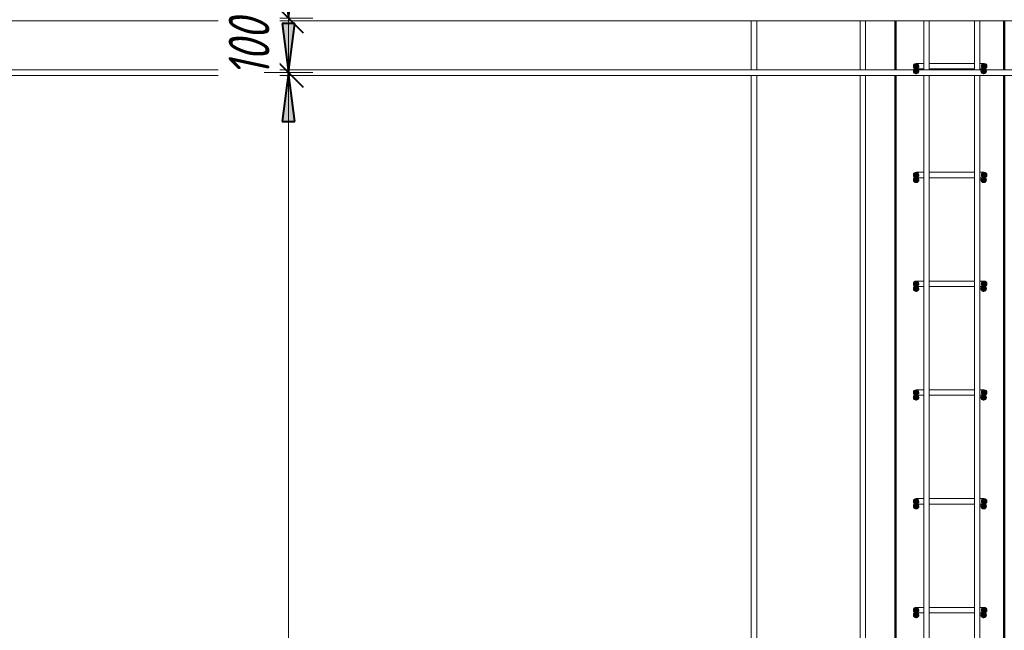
# Model space of a CAD drawing. Header units: millimetres. Extents: x -17509 to 45741, y 2835 to 27111.
# Tile 23 of 98: x 1556 to 3366, y 23725 to 24847. Entities that reach past the tile are written whole.
import ezdxf

# ---------------------------------------------------------------- set-up
doc = ezdxf.new("R2010")
doc.units = ezdxf.units.MM
for name, color, linetype, lineweight in [('A-____-____-DIMS', 211, 'Continuous', 9), ('A-____-____-DIMS-30', 211, 'Continuous', 9), ('A-WALL-____-MCUT', 113, 'Continuous', 50), ('S-RBAR-____-MCUT', 171, 'Continuous', 20), ('S-RBAR-____-OTLN', 171, 'Continuous', 100)]:
    doc.layers.add(name, color=color, linetype=linetype, lineweight=lineweight)
doc.styles.add('GOST Common_I_1', font='GOST Common Italic.ttf', dxfattribs={"width": 0.8, "height": 75})
doc.dimstyles.new('ADSK_Для_арматуры_Основной_2_5_мм_шаг_кол-во_Стрелки_точный', dxfattribs={"dimscale": 304.8, "dimtxt": 0.247469, "dimasz": 0.295276, "dimexe": 0.147638, "dimexo": 0.000484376, "dimgap": 0.03937, "dimtad": 1, "dimdec": 0, "dimlfac": 304.8, "dimdsep": 46, "dimtxsty": 'GOST Common_I_1', "dimsah": 1, "dimcen": 0.09, "dimdle": 0.147638, "dimazin": 0, "dimtfac": 1, "dimtdec": 4, "dimtix": 1, "dimtmove": 0, "dimatfit": 3, "dimfxl": 1, "dimtvp": 1, "dimtfill": 1, "dimtolj": 1, "dimtzin": 0, "dimarcsym": 2})
doc.dimstyles.new('ADSK_Округление_5мм__Узкий_', dxfattribs={"dimscale": 304.8, "dimtxt": 0.247469, "dimasz": 0.177165, "dimexe": 0.147638, "dimexo": 0.000322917, "dimgap": 0.03937, "dimtad": 1, "dimdec": 0, "dimlfac": 304.8, "dimrnd": 5, "dimdsep": 46, "dimtxsty": 'GOST Common_I_1', "dimblk1": 'OBLIQUE', "dimblk2": 'OBLIQUE', "dimsah": 1, "dimcen": 0.09, "dimdle": 0.147638, "dimazin": 0, "dimtfac": 1, "dimtdec": 4, "dimtix": 1, "dimtmove": 0, "dimatfit": 3, "dimfxl": 1, "dimtvp": 1, "dimtfill": 1, "dimtolj": 1, "dimtzin": 0, "dimlwd": 20, "dimlwe": 20, "dimarcsym": 2})
doc.dimstyles.new('ADSK_Округление_5мм__Узкий__1', dxfattribs={"dimscale": 304.8, "dimtxt": 0.247469, "dimasz": 0.177165, "dimexe": 0.147638, "dimexo": 0.000322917, "dimgap": 0.03937, "dimtad": 1, "dimdec": 0, "dimlfac": 304.8, "dimrnd": 5, "dimdsep": 46, "dimtxsty": 'GOST Common_I_1', "dimblk1": 'OBLIQUE', "dimblk2": 'OBLIQUE', "dimsah": 1, "dimcen": 0.09, "dimdle": 0.147638, "dimazin": 0, "dimtfac": 1, "dimtdec": 4, "dimtix": 1, "dimtmove": 1, "dimatfit": 3, "dimfxl": 1, "dimtvp": 1, "dimtfill": 1, "dimtolj": 1, "dimtzin": 0, "dimlwd": 20, "dimlwe": 20, "dimarcsym": 2})

# ---------------------------------------------------------------- blocks, each defined once
blk = doc.blocks.new('DIMBLOCK123-КЖ1_Р_ВЭ8_Армирование_9')
at = {"layer": 'A-____-____-DIMS-30', "lineweight": 40}
for p, q in [((2050.4, 24750.2), (2023.4, 24777.2)), ((2050.4, 24750.2), (2077.4, 24723.2)), ((2050.4, 22100), (2023.4, 22127)), ((2050.4, 22100), (2077.4, 22073))]:
    blk.add_line(p, q, dxfattribs=at)
at = {"layer": 'A-____-____-DIMS-30', "lineweight": 20}
for p, q in [((2050.4, 24750.2), (2042.2, 24750.2)), ((2050.4, 22055), (2050.4, 24750.2)), ((2050.4, 24750.2), (2095.4, 24750.2)), ((2050.4, 22100), (2042.2, 22100)), ((2050.4, 22100), (2095.4, 22100))]:
    blk.add_line(p, q, dxfattribs=at)
at = {"layer": 'A-____-____-DIMS-30', "color": 0, "lineweight": 20, "insert": (1940.4, 23340.7), "char_height": 75, "width": 202.507, "attachment_point": 1, "rotation": 90, "line_spacing_factor": 1.022761, "style": 'GOST Common_I_1', "bg_fill": 3, "box_fill_scale": 1.25, "bg_fill_color": 256, "bg_fill_true_color": 13158600, "bg_fill_transparency": 0}
blk.add_mtext('2650', dxfattribs=at)
blk = doc.blocks.new('_Oblique')
at = {"color": 0, "linetype": 'ByBlock', "lineweight": -2}
blk.add_line((-0.5, -0.5), (0.5, 0.5), dxfattribs=at)
blk = doc.blocks.new('DIMBLOCK124-КЖ1_Р_ВЭ8_Армирование_9')
at = {"layer": 'A-____-____-DIMS-30', "lineweight": 40}
for p, q in [((2050.4, 24850.2), (2023.4, 24877.2)), ((2050.4, 24850.2), (2077.4, 24823.2)), ((2050.4, 24750.2), (2023.4, 24777.2)), ((2050.4, 24750.2), (2077.4, 24723.2))]:
    blk.add_line(p, q, dxfattribs=at)
at = {"layer": 'A-____-____-DIMS-30', "lineweight": 20}
for p, q in [((2050.4, 24850.2), (2042.2, 24850.2)), ((2050.4, 24750.2), (2050.4, 24850.2)), ((2050.4, 24850.2), (2095.4, 24850.2)), ((2050.4, 24750.2), (2042.2, 24750.2)), ((2050.4, 24750.2), (2095.4, 24750.2))]:
    blk.add_line(p, q, dxfattribs=at)
at = {"layer": 'A-____-____-DIMS-30', "color": 0, "lineweight": 20, "insert": (1940.4, 24742.6), "char_height": 75, "width": 138.073, "attachment_point": 1, "rotation": 90, "line_spacing_factor": 1.022761, "style": 'GOST Common_I_1', "bg_fill": 3, "box_fill_scale": 1.25, "bg_fill_color": 256, "bg_fill_true_color": 13158600, "bg_fill_transparency": 0}
blk.add_mtext('100', dxfattribs=at)
blk = doc.blocks.new('DIMBLOCK125-КЖ1_Р_ВЭ8_Армирование_9')
at = {"layer": 'A-____-____-DIMS-30', "lineweight": 20}
for p, q in [((2050.4, 25001.6), (2050.4, 24902.2)), ((2050.4, 24850.2), (2050.4, 24945)), ((2050.4, 24900), (2042.2, 24900)), ((2050.4, 24902.2), (2050.4, 24875.1)), ((2050.4, 24900), (2095.4, 24900)), ((2050.4, 24850.2), (2042.2, 24850.2)), ((2050.4, 24850.2), (2095.4, 24850.2))]:
    blk.add_line(p, q, dxfattribs=at)
at = {"layer": 'A-____-____-DIMS-30', "lineweight": 40}
for p, q in [((2050.4, 24900), (2023.4, 24927)), ((2050.4, 24900), (2077.4, 24873)), ((2050.4, 24850.2), (2023.4, 24877.2)), ((2050.4, 24850.2), (2077.4, 24823.2))]:
    blk.add_line(p, q, dxfattribs=at)
at = {"layer": 'A-____-____-DIMS-30', "color": 0, "lineweight": 20, "insert": (1940.4, 24917.2), "char_height": 75, "width": 101.253, "attachment_point": 1, "rotation": 90, "line_spacing_factor": 1.022761, "style": 'GOST Common_I_1', "bg_fill": 3, "box_fill_scale": 1.25, "bg_fill_color": 256, "bg_fill_true_color": 13158600, "bg_fill_transparency": 0}
blk.add_mtext('50', dxfattribs=at)
blk = doc.blocks.new('DIMBLOCK136-КЖ1_Р_ВЭ8_Армирование_9')
at = {"layer": 'A-____-____-DIMS-30', "lineweight": 40}
for points in [[(2050.4, 24850.2), (2062.3, 24940.2), (2038.6, 24940.2)], [(2050.4, 24750.2), (2038.6, 24660.2), (2062.3, 24660.2)]]:
    blk.add_hatch(color=256, dxfattribs=at).paths.add_polyline_path(points)
at = {"layer": 'A-____-____-DIMS-30'}
for p, q in [((2050.4, 25012.9), (2050.4, 24750.2)), ((2050.4, 24850.2), (2005.4, 24850.2)), ((2050.4, 24850.2), (2069, 24850.2)), ((2050.4, 24750.2), (2005.4, 24750.2)), ((2050.4, 24750.2), (2069, 24750.2))]:
    blk.add_line(p, q, dxfattribs=at)
at = {"layer": 'A-____-____-DIMS-30', "lineweight": 40}
for p, q in [((2062.3, 24940.2), (2038.6, 24940.2)), ((2038.6, 24940.2), (2050.4, 24850.2)), ((2050.4, 24850.2), (2062.3, 24940.2)), ((2050.4, 24750.2), (2038.6, 24660.2)), ((2062.3, 24660.2), (2050.4, 24750.2)), ((2038.6, 24660.2), (2062.3, 24660.2))]:
    blk.add_line(p, q, dxfattribs=at)
at = {"layer": 'A-____-____-DIMS-30', "color": 0, "insert": (1940.4, 24742.6), "char_height": 75, "width": 138.073, "attachment_point": 1, "rotation": 90, "line_spacing_factor": 1.022761, "style": 'GOST Common_I_1', "bg_fill": 3, "box_fill_scale": 1.25, "bg_fill_color": 256, "bg_fill_true_color": 13158600, "bg_fill_transparency": 0}
blk.add_mtext('100', dxfattribs=at)
blk = doc.blocks.new('_None')
blk = doc.blocks.new('DIMBLOCK137-КЖ1_Р_ВЭ8_Армирование_9')
at = {"layer": 'A-____-____-DIMS-30', "lineweight": 40}
for points in [[(2050.4, 24750.2), (2062.3, 24840.2), (2038.6, 24840.2)], [(2050.4, 24750.2), (2038.6, 24660.2), (2062.3, 24660.2)], [(2050.4, 22150.2), (2062.3, 22240.2), (2038.6, 22240.2)]]:
    blk.add_hatch(color=256, dxfattribs=at).paths.add_polyline_path(points)
for p, q in [((2062.3, 24840.2), (2038.6, 24840.2)), ((2038.6, 24840.2), (2050.4, 24750.2)), ((2050.4, 24750.2), (2062.3, 24840.2)), ((2050.4, 24750.2), (2038.6, 24660.2)), ((2062.3, 24660.2), (2050.4, 24750.2)), ((2038.6, 24660.2), (2062.3, 24660.2)), ((2062.3, 22240.2), (2038.6, 22240.2)), ((2038.6, 22240.2), (2050.4, 22150.2)), ((2050.4, 22150.2), (2062.3, 22240.2))]:
    blk.add_line(p, q, dxfattribs=at)
at = {"layer": 'A-____-____-DIMS-30'}
for p, q in [((2050.4, 24750.2), (2005.4, 24750.2)), ((2050.4, 24750.2), (2050.4, 22105.2)), ((2050.4, 24750.2), (2069, 24750.2)), ((2050.4, 22150.2), (2005.4, 22150.2)), ((2050.4, 22150.2), (2069, 22150.2))]:
    blk.add_line(p, q, dxfattribs=at)
at = {"layer": 'A-____-____-DIMS-30', "color": 0, "insert": (1940.4, 23223.9), "char_height": 75, "width": 543.086, "attachment_point": 1, "rotation": 90, "line_spacing_factor": 1.022761, "style": 'GOST Common_I_1', "bg_fill": 3, "box_fill_scale": 1.25, "bg_fill_color": 256, "bg_fill_true_color": 13158600, "bg_fill_transparency": 0}
blk.add_mtext('200x13=2600', dxfattribs=at)

msp = doc.modelspace()

# ---------------------------------------------------------------- hatches: boundary and pattern name
at = {"layer": 'S-RBAR-____-MCUT'}
h = msp.add_hatch(color=256, dxfattribs=at)
edge = h.paths.add_edge_path()
edge.add_arc((3203.8496, 24762.0006), 5, 0, 360)
h = msp.add_hatch(color=256, dxfattribs=at)
edge = h.paths.add_edge_path()
edge.add_arc((3203.8496, 24753.0006), 5, 0, 360)
for points in [[(3203.8496, 24757.0006), (3208.6049, 24760.4555), (3206.7885, 24766.0457), (3200.9107, 24766.0457), (3199.0943, 24760.4555)], [(3203.8496, 24748.0006), (3208.6049, 24751.4555), (3206.7885, 24757.0457), (3200.9107, 24757.0457), (3199.0943, 24751.4555)], [(3327.8496, 24748.0006), (3332.6049, 24751.4555), (3330.7885, 24757.0457), (3324.9107, 24757.0457), (3323.0943, 24751.4555)], [(3328.8496, 24757.0006), (3333.6049, 24760.4555), (3331.7885, 24766.0457), (3325.9107, 24766.0457), (3324.0943, 24760.4555)], [(3203.8496, 24557.0006), (3208.6049, 24560.4555), (3206.7885, 24566.0457), (3200.9107, 24566.0457), (3199.0943, 24560.4555)], [(3203.8496, 24548.0006), (3208.6049, 24551.4555), (3206.7885, 24557.0457), (3200.9107, 24557.0457), (3199.0943, 24551.4555)], [(3327.8496, 24548.0006), (3332.6049, 24551.4555), (3330.7885, 24557.0457), (3324.9107, 24557.0457), (3323.0943, 24551.4555)], [(3328.8496, 24557.0006), (3333.6049, 24560.4555), (3331.7885, 24566.0457), (3325.9107, 24566.0457), (3324.0943, 24560.4555)], [(3203.8496, 24357.0006), (3208.6049, 24360.4555), (3206.7885, 24366.0457), (3200.9107, 24366.0457), (3199.0943, 24360.4555)], [(3203.8496, 24348.0006), (3208.6049, 24351.4555), (3206.7885, 24357.0457), (3200.9107, 24357.0457), (3199.0943, 24351.4555)], [(3327.8496, 24348.0006), (3332.6049, 24351.4555), (3330.7885, 24357.0457), (3324.9107, 24357.0457), (3323.0943, 24351.4555)], [(3328.8496, 24357.0006), (3333.6049, 24360.4555), (3331.7885, 24366.0457), (3325.9107, 24366.0457), (3324.0943, 24360.4555)], [(3203.8496, 24157.0006), (3208.6049, 24160.4555), (3206.7885, 24166.0457), (3200.9107, 24166.0457), (3199.0943, 24160.4555)], [(3203.8496, 24148.0006), (3208.6049, 24151.4555), (3206.7885, 24157.0457), (3200.9107, 24157.0457), (3199.0943, 24151.4555)], [(3327.8496, 24148.0006), (3332.6049, 24151.4555), (3330.7885, 24157.0457), (3324.9107, 24157.0457), (3323.0943, 24151.4555)], [(3328.8496, 24157.0006), (3333.6049, 24160.4555), (3331.7885, 24166.0457), (3325.9107, 24166.0457), (3324.0943, 24160.4555)], [(3203.8496, 23957.0006), (3208.6049, 23960.4555), (3206.7885, 23966.0457), (3200.9107, 23966.0457), (3199.0943, 23960.4555)], [(3328.8496, 23957.0006), (3333.6049, 23960.4555), (3331.7885, 23966.0457), (3325.9107, 23966.0457), (3324.0943, 23960.4555)], [(3203.8496, 23948.0006), (3208.6049, 23951.4555), (3206.7885, 23957.0457), (3200.9107, 23957.0457), (3199.0943, 23951.4555)], [(3327.8496, 23948.0006), (3332.6049, 23951.4555), (3330.7885, 23957.0457), (3324.9107, 23957.0457), (3323.0943, 23951.4555)], [(3203.8496, 23757.0006), (3208.6049, 23760.4555), (3206.7885, 23766.0457), (3200.9107, 23766.0457), (3199.0943, 23760.4555)], [(3328.8496, 23757.0006), (3333.6049, 23760.4555), (3331.7885, 23766.0457), (3325.9107, 23766.0457), (3324.0943, 23760.4555)], [(3203.8496, 23748.0006), (3208.6049, 23751.4555), (3206.7885, 23757.0457), (3200.9107, 23757.0457), (3199.0943, 23751.4555)], [(3327.8496, 23748.0006), (3332.6049, 23751.4555), (3330.7885, 23757.0457), (3324.9107, 23757.0457), (3323.0943, 23751.4555)]]:
    msp.add_hatch(color=256, dxfattribs=at).paths.add_polyline_path(points)
h = msp.add_hatch(color=256, dxfattribs=at)
edge = h.paths.add_edge_path()
edge.add_arc((3327.8496, 24753.0006), 5, 0, 360)
h = msp.add_hatch(color=256, dxfattribs=at)
edge = h.paths.add_edge_path()
edge.add_arc((3328.8496, 24762.0006), 5, 0, 360)
h = msp.add_hatch(color=256, dxfattribs=at)
edge = h.paths.add_edge_path()
edge.add_arc((3203.8496, 24562.0006), 5, 0, 360)
h = msp.add_hatch(color=256, dxfattribs=at)
edge = h.paths.add_edge_path()
edge.add_arc((3203.8496, 24553.0006), 5, 0, 360)
h = msp.add_hatch(color=256, dxfattribs=at)
edge = h.paths.add_edge_path()
edge.add_arc((3327.8496, 24553.0006), 5, 0, 360)
h = msp.add_hatch(color=256, dxfattribs=at)
edge = h.paths.add_edge_path()
edge.add_arc((3328.8496, 24562.0006), 5, 0, 360)
h = msp.add_hatch(color=256, dxfattribs=at)
edge = h.paths.add_edge_path()
edge.add_arc((3203.8496, 24362.0006), 5, 0, 360)
h = msp.add_hatch(color=256, dxfattribs=at)
edge = h.paths.add_edge_path()
edge.add_arc((3203.8496, 24353.0006), 5, 0, 360)
h = msp.add_hatch(color=256, dxfattribs=at)
edge = h.paths.add_edge_path()
edge.add_arc((3327.8496, 24353.0006), 5, 0, 360)
h = msp.add_hatch(color=256, dxfattribs=at)
edge = h.paths.add_edge_path()
edge.add_arc((3328.8496, 24362.0006), 5, 0, 360)
h = msp.add_hatch(color=256, dxfattribs=at)
edge = h.paths.add_edge_path()
edge.add_arc((3203.8496, 24162.0006), 5, 0, 360)
h = msp.add_hatch(color=256, dxfattribs=at)
edge = h.paths.add_edge_path()
edge.add_arc((3203.8496, 24153.0006), 5, 0, 360)
h = msp.add_hatch(color=256, dxfattribs=at)
edge = h.paths.add_edge_path()
edge.add_arc((3327.8496, 24153.0006), 5, 0, 360)
h = msp.add_hatch(color=256, dxfattribs=at)
edge = h.paths.add_edge_path()
edge.add_arc((3328.8496, 24162.0006), 5, 0, 360)
h = msp.add_hatch(color=256, dxfattribs=at)
edge = h.paths.add_edge_path()
edge.add_arc((3203.8496, 23962.0006), 5, 0, 360)
h = msp.add_hatch(color=256, dxfattribs=at)
edge = h.paths.add_edge_path()
edge.add_arc((3203.8496, 23953.0006), 5, 0, 360)
h = msp.add_hatch(color=256, dxfattribs=at)
edge = h.paths.add_edge_path()
edge.add_arc((3327.8496, 23953.0006), 5, 0, 360)
h = msp.add_hatch(color=256, dxfattribs=at)
edge = h.paths.add_edge_path()
edge.add_arc((3328.8496, 23962.0006), 5, 0, 360)
h = msp.add_hatch(color=256, dxfattribs=at)
edge = h.paths.add_edge_path()
edge.add_arc((3203.8496, 23762.0006), 5, 0, 360)
h = msp.add_hatch(color=256, dxfattribs=at)
edge = h.paths.add_edge_path()
edge.add_arc((3328.8496, 23762.0006), 5, 0, 360)
h = msp.add_hatch(color=256, dxfattribs=at)
edge = h.paths.add_edge_path()
edge.add_arc((3203.8496, 23753.0006), 5, 0, 360)
h = msp.add_hatch(color=256, dxfattribs=at)
edge = h.paths.add_edge_path()
edge.add_arc((3327.8496, 23753.0006), 5, 0, 360)

# ---------------------------------------------------------------- linework, layer by layer
at = {"layer": 'A-WALL-____-MCUT'}
for p, q in [((3165.8496, 24845.1721), (3165.8496, 24755.1721)), ((3365.8496, 24755.1721), (3365.8496, 24845.1721)), ((3165.8496, 24745.1721), (3165.8496, 22155.1721)), ((3365.8496, 22155.1721), (3365.8496, 24745.1721))]:
    msp.add_line(p, q, dxfattribs=at)
at = {"layer": 'S-RBAR-____-MCUT'}
for p, q in [((3200.9107, 24766.0457), (3199.0943, 24760.4555)), ((3199.0943, 24760.4555), (3203.8496, 24757.0006)), ((3200.9107, 24757.0457), (3199.0943, 24751.4555)), ((3206.7885, 24766.0457), (3200.9107, 24766.0457)), ((3206.7885, 24757.0457), (3200.9107, 24757.0457)), ((3203.8496, 24757.0006), (3208.6049, 24760.4555)), ((3208.6049, 24760.4555), (3206.7885, 24766.0457)), ((3208.6049, 24751.4555), (3206.7885, 24757.0457)), ((3324.9107, 24757.0457), (3323.0943, 24751.4555)), ((3325.9107, 24766.0457), (3324.0943, 24760.4555)), ((3324.0943, 24760.4555), (3328.8496, 24757.0006)), ((3330.7885, 24757.0457), (3324.9107, 24757.0457)), ((3331.7885, 24766.0457), (3325.9107, 24766.0457)), ((3328.8496, 24757.0006), (3333.6049, 24760.4555)), ((3332.6049, 24751.4555), (3330.7885, 24757.0457)), ((3333.6049, 24760.4555), (3331.7885, 24766.0457)), ((3199.0943, 24751.4555), (3203.8496, 24748.0006)), ((3203.8496, 24748.0006), (3208.6049, 24751.4555)), ((3323.0943, 24751.4555), (3327.8496, 24748.0006)), ((3327.8496, 24748.0006), (3332.6049, 24751.4555)), ((3200.9107, 24566.0457), (3199.0943, 24560.4555)), ((3199.0943, 24560.4555), (3203.8496, 24557.0006)), ((3200.9107, 24557.0457), (3199.0943, 24551.4555)), ((3206.7885, 24566.0457), (3200.9107, 24566.0457)), ((3206.7885, 24557.0457), (3200.9107, 24557.0457)), ((3203.8496, 24557.0006), (3208.6049, 24560.4555)), ((3208.6049, 24560.4555), (3206.7885, 24566.0457)), ((3208.6049, 24551.4555), (3206.7885, 24557.0457)), ((3324.9107, 24557.0457), (3323.0943, 24551.4555)), ((3325.9107, 24566.0457), (3324.0943, 24560.4555)), ((3324.0943, 24560.4555), (3328.8496, 24557.0006)), ((3330.7885, 24557.0457), (3324.9107, 24557.0457)), ((3331.7885, 24566.0457), (3325.9107, 24566.0457)), ((3328.8496, 24557.0006), (3333.6049, 24560.4555)), ((3332.6049, 24551.4555), (3330.7885, 24557.0457)), ((3333.6049, 24560.4555), (3331.7885, 24566.0457)), ((3199.0943, 24551.4555), (3203.8496, 24548.0006)), ((3203.8496, 24548.0006), (3208.6049, 24551.4555)), ((3323.0943, 24551.4555), (3327.8496, 24548.0006)), ((3327.8496, 24548.0006), (3332.6049, 24551.4555)), ((3200.9107, 24366.0457), (3199.0943, 24360.4555)), ((3199.0943, 24360.4555), (3203.8496, 24357.0006)), ((3200.9107, 24357.0457), (3199.0943, 24351.4555)), ((3206.7885, 24366.0457), (3200.9107, 24366.0457)), ((3206.7885, 24357.0457), (3200.9107, 24357.0457)), ((3203.8496, 24357.0006), (3208.6049, 24360.4555)), ((3208.6049, 24360.4555), (3206.7885, 24366.0457)), ((3208.6049, 24351.4555), (3206.7885, 24357.0457)), ((3324.9107, 24357.0457), (3323.0943, 24351.4555)), ((3325.9107, 24366.0457), (3324.0943, 24360.4555)), ((3324.0943, 24360.4555), (3328.8496, 24357.0006)), ((3330.7885, 24357.0457), (3324.9107, 24357.0457)), ((3331.7885, 24366.0457), (3325.9107, 24366.0457)), ((3328.8496, 24357.0006), (3333.6049, 24360.4555)), ((3332.6049, 24351.4555), (3330.7885, 24357.0457)), ((3333.6049, 24360.4555), (3331.7885, 24366.0457)), ((3199.0943, 24351.4555), (3203.8496, 24348.0006)), ((3203.8496, 24348.0006), (3208.6049, 24351.4555)), ((3323.0943, 24351.4555), (3327.8496, 24348.0006)), ((3327.8496, 24348.0006), (3332.6049, 24351.4555)), ((3200.9107, 24166.0457), (3199.0943, 24160.4555)), ((3199.0943, 24160.4555), (3203.8496, 24157.0006)), ((3200.9107, 24157.0457), (3199.0943, 24151.4555)), ((3206.7885, 24166.0457), (3200.9107, 24166.0457)), ((3206.7885, 24157.0457), (3200.9107, 24157.0457)), ((3203.8496, 24157.0006), (3208.6049, 24160.4555)), ((3208.6049, 24160.4555), (3206.7885, 24166.0457)), ((3208.6049, 24151.4555), (3206.7885, 24157.0457)), ((3324.9107, 24157.0457), (3323.0943, 24151.4555)), ((3325.9107, 24166.0457), (3324.0943, 24160.4555)), ((3324.0943, 24160.4555), (3328.8496, 24157.0006)), ((3330.7885, 24157.0457), (3324.9107, 24157.0457)), ((3331.7885, 24166.0457), (3325.9107, 24166.0457)), ((3328.8496, 24157.0006), (3333.6049, 24160.4555)), ((3332.6049, 24151.4555), (3330.7885, 24157.0457)), ((3333.6049, 24160.4555), (3331.7885, 24166.0457)), ((3199.0943, 24151.4555), (3203.8496, 24148.0006)), ((3203.8496, 24148.0006), (3208.6049, 24151.4555)), ((3323.0943, 24151.4555), (3327.8496, 24148.0006)), ((3327.8496, 24148.0006), (3332.6049, 24151.4555)), ((3200.9107, 23966.0457), (3199.0943, 23960.4555)), ((3199.0943, 23960.4555), (3203.8496, 23957.0006)), ((3206.7885, 23966.0457), (3200.9107, 23966.0457)), ((3203.8496, 23957.0006), (3208.6049, 23960.4555)), ((3208.6049, 23960.4555), (3206.7885, 23966.0457)), ((3325.9107, 23966.0457), (3324.0943, 23960.4555)), ((3324.0943, 23960.4555), (3328.8496, 23957.0006)), ((3331.7885, 23966.0457), (3325.9107, 23966.0457)), ((3328.8496, 23957.0006), (3333.6049, 23960.4555)), ((3333.6049, 23960.4555), (3331.7885, 23966.0457)), ((3200.9107, 23957.0457), (3199.0943, 23951.4555)), ((3199.0943, 23951.4555), (3203.8496, 23948.0006)), ((3206.7885, 23957.0457), (3200.9107, 23957.0457)), ((3203.8496, 23948.0006), (3208.6049, 23951.4555)), ((3208.6049, 23951.4555), (3206.7885, 23957.0457)), ((3324.9107, 23957.0457), (3323.0943, 23951.4555)), ((3323.0943, 23951.4555), (3327.8496, 23948.0006)), ((3330.7885, 23957.0457), (3324.9107, 23957.0457)), ((3327.8496, 23948.0006), (3332.6049, 23951.4555)), ((3332.6049, 23951.4555), (3330.7885, 23957.0457)), ((3200.9107, 23766.0457), (3199.0943, 23760.4555)), ((3199.0943, 23760.4555), (3203.8496, 23757.0006)), ((3206.7885, 23766.0457), (3200.9107, 23766.0457)), ((3203.8496, 23757.0006), (3208.6049, 23760.4555)), ((3208.6049, 23760.4555), (3206.7885, 23766.0457)), ((3325.9107, 23766.0457), (3324.0943, 23760.4555)), ((3324.0943, 23760.4555), (3328.8496, 23757.0006)), ((3331.7885, 23766.0457), (3325.9107, 23766.0457)), ((3328.8496, 23757.0006), (3333.6049, 23760.4555)), ((3333.6049, 23760.4555), (3331.7885, 23766.0457)), ((3200.9107, 23757.0457), (3199.0943, 23751.4555)), ((3199.0943, 23751.4555), (3203.8496, 23748.0006)), ((3206.7885, 23757.0457), (3200.9107, 23757.0457)), ((3203.8496, 23748.0006), (3208.6049, 23751.4555)), ((3208.6049, 23751.4555), (3206.7885, 23757.0457)), ((3324.9107, 23757.0457), (3323.0943, 23751.4555)), ((3323.0943, 23751.4555), (3327.8496, 23748.0006)), ((3330.7885, 23757.0457), (3324.9107, 23757.0457)), ((3327.8496, 23748.0006), (3332.6049, 23751.4555)), ((3332.6049, 23751.4555), (3330.7885, 23757.0457))]:
    msp.add_line(p, q, dxfattribs=at)
for centre in [(3203.8496, 24762.0006), (3203.8496, 24753.0006), (3327.8496, 24753.0006), (3328.8496, 24762.0006), (3203.8496, 24562.0006), (3203.8496, 24553.0006), (3327.8496, 24553.0006), (3328.8496, 24562.0006), (3203.8496, 24362.0006), (3203.8496, 24353.0006), (3327.8496, 24353.0006), (3328.8496, 24362.0006), (3203.8496, 24162.0006), (3203.8496, 24153.0006), (3327.8496, 24153.0006), (3328.8496, 24162.0006), (3203.8496, 23962.0006), (3203.8496, 23953.0006), (3327.8496, 23953.0006), (3328.8496, 23962.0006), (3203.8496, 23762.0006), (3328.8496, 23762.0006), (3203.8496, 23753.0006), (3327.8496, 23753.0006)]:
    msp.add_circle(centre, 5, dxfattribs=at)
at = {"layer": 'S-RBAR-____-OTLN', "lineweight": 20}
for p, q in [((6245.8493, 24845.1721), (195.8496, 24845.1721)), ((2900.8496, 24755.1721), (2900.8496, 24845.1721)), ((2910.8496, 24755.1721), (2910.8496, 24845.1721)), ((3100.8496, 24755.1721), (3100.8496, 24845.1721)), ((3110.8496, 24755.1721), (3110.8496, 24845.1721)), ((3217.879, 24755.1721), (3217.879, 24845.1721)), ((3227.879, 24755.1721), (3227.879, 24845.1721)), ((3310.8496, 24755.1721), (3310.8496, 24845.1721)), ((3320.8496, 24755.1721), (3320.8496, 24845.1721)), ((5717.8493, 24755.1721), (723.8496, 24755.1721)), ((3203.8496, 24767.0006), (3217.7999, 24767.0006)), ((3203.8496, 24757.0006), (3217.7999, 24757.0006)), ((3227.851, 24767.0006), (3233.8496, 24767.0006)), ((3227.851, 24757.0006), (3233.8496, 24757.0006)), ((3233.8496, 24767.0006), (3298.8496, 24767.0006)), ((3233.8496, 24757.0006), (3298.8496, 24757.0006)), ((3298.8496, 24767.0006), (3310.9467, 24767.0006)), ((3298.8496, 24757.0006), (3310.9467, 24757.0006)), ((3320.9593, 24767.0006), (3328.8496, 24767.0006)), ((3320.9593, 24757.0006), (3328.8496, 24757.0006)), ((6245.8493, 24745.1721), (195.8496, 24745.1721)), ((2900.8496, 22155.1721), (2900.8496, 24745.1721)), ((2910.8496, 22155.1721), (2910.8496, 24745.1721)), ((3100.8496, 22155.1721), (3100.8496, 24745.1721)), ((3110.8496, 22155.1721), (3110.8496, 24745.1721)), ((3217.879, 22155.1721), (3217.879, 24745.1721)), ((3227.879, 22155.1721), (3227.879, 24745.1721)), ((3310.8496, 22155.1721), (3310.8496, 24745.1721)), ((3320.8496, 22155.1721), (3320.8496, 24745.1721)), ((3203.8496, 24567.0006), (3217.7999, 24567.0006)), ((3203.8496, 24557.0006), (3217.7999, 24557.0006)), ((3227.851, 24567.0006), (3233.8496, 24567.0006)), ((3227.851, 24557.0006), (3233.8496, 24557.0006)), ((3233.8496, 24567.0006), (3298.8496, 24567.0006)), ((3233.8496, 24557.0006), (3298.8496, 24557.0006)), ((3298.8496, 24567.0006), (3310.9467, 24567.0006)), ((3298.8496, 24557.0006), (3310.9467, 24557.0006)), ((3320.9593, 24567.0006), (3328.8496, 24567.0006)), ((3320.9593, 24557.0006), (3328.8496, 24557.0006)), ((3203.8496, 24367.0006), (3217.7999, 24367.0006)), ((3203.8496, 24357.0006), (3217.7999, 24357.0006)), ((3227.851, 24367.0006), (3233.8496, 24367.0006)), ((3227.851, 24357.0006), (3233.8496, 24357.0006)), ((3233.8496, 24367.0006), (3298.8496, 24367.0006)), ((3233.8496, 24357.0006), (3298.8496, 24357.0006)), ((3298.8496, 24367.0006), (3310.9467, 24367.0006)), ((3298.8496, 24357.0006), (3310.9467, 24357.0006)), ((3320.9593, 24367.0006), (3328.8496, 24367.0006)), ((3320.9593, 24357.0006), (3328.8496, 24357.0006)), ((3203.8496, 24167.0006), (3217.7999, 24167.0006)), ((3203.8496, 24157.0006), (3217.7999, 24157.0006)), ((3227.851, 24167.0006), (3233.8496, 24167.0006)), ((3227.851, 24157.0006), (3233.8496, 24157.0006)), ((3233.8496, 24167.0006), (3298.8496, 24167.0006)), ((3233.8496, 24157.0006), (3298.8496, 24157.0006)), ((3298.8496, 24167.0006), (3310.9467, 24167.0006)), ((3298.8496, 24157.0006), (3310.9467, 24157.0006)), ((3320.9593, 24167.0006), (3328.8496, 24167.0006)), ((3320.9593, 24157.0006), (3328.8496, 24157.0006)), ((3203.8496, 23967.0006), (3217.7999, 23967.0006)), ((3227.851, 23967.0006), (3233.8496, 23967.0006)), ((3233.8496, 23967.0006), (3298.8496, 23967.0006)), ((3298.8496, 23967.0006), (3310.9467, 23967.0006)), ((3320.9593, 23967.0006), (3328.8496, 23967.0006)), ((3203.8496, 23957.0006), (3217.7999, 23957.0006)), ((3227.851, 23957.0006), (3233.8496, 23957.0006)), ((3233.8496, 23957.0006), (3298.8496, 23957.0006)), ((3298.8496, 23957.0006), (3310.9467, 23957.0006)), ((3320.9593, 23957.0006), (3328.8496, 23957.0006)), ((3203.8496, 23767.0006), (3217.7999, 23767.0006)), ((3227.851, 23767.0006), (3233.8496, 23767.0006)), ((3233.8496, 23767.0006), (3298.8496, 23767.0006)), ((3298.8496, 23767.0006), (3310.9467, 23767.0006)), ((3320.9593, 23767.0006), (3328.8496, 23767.0006)), ((3203.8496, 23757.0006), (3217.7999, 23757.0006)), ((3227.851, 23757.0006), (3233.8496, 23757.0006)), ((3233.8496, 23757.0006), (3298.8496, 23757.0006)), ((3298.8496, 23757.0006), (3310.9467, 23757.0006)), ((3320.9593, 23757.0006), (3328.8496, 23757.0006))]:
    msp.add_line(p, q, dxfattribs=at)
for centre, start, end in [((3203.8496, 24762.0006), 90, 270), ((3328.8496, 24762.0006), 270, 90), ((3203.8496, 24562.0006), 90, 270), ((3328.8496, 24562.0006), 270, 90), ((3203.8496, 24362.0006), 90, 270), ((3328.8496, 24362.0006), 270, 90), ((3203.8496, 24162.0006), 90, 270), ((3328.8496, 24162.0006), 270, 90), ((3203.8496, 23962.0006), 90, 270), ((3328.8496, 23962.0006), 270, 90), ((3203.8496, 23762.0006), 90, 270), ((3328.8496, 23762.0006), 270, 90)]:
    msp.add_arc(centre, 5, start, end, dxfattribs=at)

# ---------------------------------------------------------------- next in the draw order: dimensions: what is measured, and where the dimension line sits
at = {"layer": 'A-____-____-DIMS', "lineweight": 20}
dim = msp.add_linear_dim(base=(2050.4052, 24750.1721), p1=(2012.2214, 22100), p2=(2012.2214, 24750.1721), angle=90, dimstyle='ADSK_Округление_5мм__Узкий_', override={"dimpost": '<>', "dimfxl": 2650.172146}, dxfattribs=at)
dim.commit()
dim.dimension.update_dxf_attribs({"geometry": 'DIMBLOCK123-КЖ1_Р_ВЭ8_Армирование_9', "text_midpoint": (2000.4222, 23425.0861)})

# ---------------------------------------------------------------- next in the draw order: dimensions: what is measured, and where the dimension line sits
dim = msp.add_linear_dim(base=(2050.4052, 24850.1721), p1=(2012.2214, 24750.1721), p2=(2012.2214, 24850.1721), angle=90, dimstyle='ADSK_Округление_5мм__Узкий_', override={"dimpost": '<>', "dimfxl": 100}, dxfattribs=at)
dim.commit()
dim.dimension.update_dxf_attribs({"geometry": 'DIMBLOCK124-КЖ1_Р_ВЭ8_Армирование_9', "text_midpoint": (2000.9052, 24800.1721)})

# ---------------------------------------------------------------- next in the draw order: dimensions: what is measured, and where the dimension line sits
dim = msp.add_linear_dim(base=(2050.4052, 24900), p1=(2012.2214, 24850.1721), p2=(2012.2214, 24900), angle=90, dimstyle='ADSK_Округление_5мм__Узкий__1', override={"dimpost": '<>', "dimfxl": 49.827854}, dxfattribs=at)
dim.commit()
dim.dimension.update_dxf_attribs({"geometry": 'DIMBLOCK125-КЖ1_Р_ВЭ8_Армирование_9', "text_midpoint": (1990.393, 24967.8378), "dimtype": 160, "text_rotation": 90})

# ---------------------------------------------------------------- next in the draw order: dimensions: what is measured, and where the dimension line sits
at = {"layer": 'A-____-____-DIMS'}
dim = msp.add_linear_dim(base=(2050.4052, 24750.1721), p1=(2114.0448, 24850.1721), p2=(2114.0448, 24750.1721), angle=90, text='100', dimstyle='ADSK_Для_арматуры_Основной_2_5_мм_шаг_кол-во_Стрелки_точный', override={"dimpost": '<>', "dimblk1": 'None', "dimblk2": 'None', "dimsah": 1, "dimfxl": 100}, dxfattribs=at)
dim.commit()
dim.dimension.update_dxf_attribs({"geometry": 'DIMBLOCK136-КЖ1_Р_ВЭ8_Армирование_9', "text_midpoint": (2000.9052, 24800.1721)})

# ---------------------------------------------------------------- next in the draw order: dimensions: what is measured, and where the dimension line sits
dim = msp.add_linear_dim(base=(2050.4052, 22150.1721), p1=(2114.0448, 24750.1721), p2=(2114.0448, 22150.1721), angle=90, text='200x13=2600', dimstyle='ADSK_Для_арматуры_Основной_2_5_мм_шаг_кол-во_Стрелки_точный', override={"dimpost": '<>', "dimblk1": 'None', "dimblk2": 'None', "dimsah": 1, "dimfxl": 2600}, dxfattribs=at)
dim.commit()
dim.dimension.update_dxf_attribs({"geometry": 'DIMBLOCK137-КЖ1_Р_ВЭ8_Армирование_9', "text_midpoint": (2000.9052, 23450.1721)})

doc.saveas('drawing.dxf')
